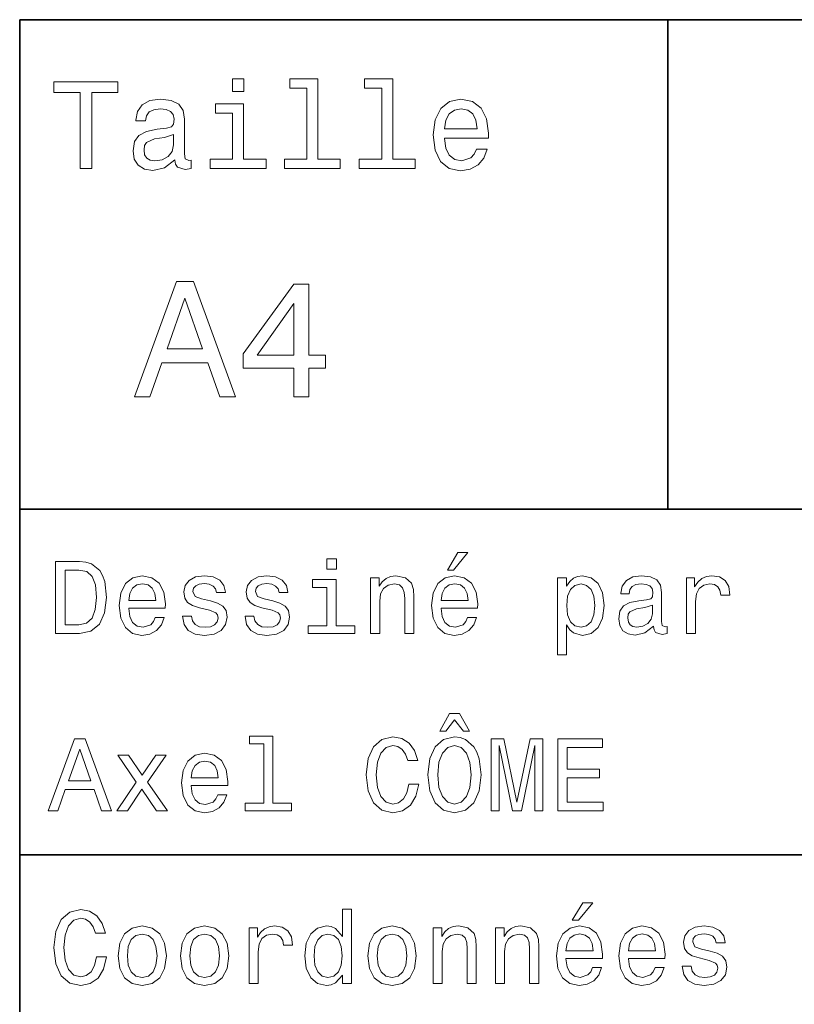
# Model space of a CAD drawing. Extents: x 0 to 297, y 0 to 210.
# Tile 3 of 8: x 97 to 124, y 36 to 70. Entities that reach past the tile are written whole.
import ezdxf

# ---------------------------------------------------------------- set-up
doc = ezdxf.new("R2010")
doc.units = 0

msp = doc.modelspace()

# ---------------------------------------------------------------- linework, layer by layer
at = {"color": 7, "lineweight": 35}
for p, q in [((97, 10), (97, 70)), ((97, 70), (287, 70)), ((97, 53), (162, 53)), ((97, 41), (162, 41))]:
    msp.add_line(p, q, dxfattribs=at)
at = {"color": 7, "lineweight": 35, "ltscale": 0.425}
msp.add_line((119.5, 53), (119.5, 70), dxfattribs=at)
at = {"color": 7, "lineweight": 13}
for points in [[(99.102303, 64.837173), (99.5, 64.837173), (99.5, 67.47406), (100.407784, 67.47406), (100.407784, 67.837173), (98.190201, 67.837173), (98.190201, 67.47406), (99.102303, 67.47406)], [(104.786743, 67.940918), (104.384727, 67.940918), (104.384727, 67.508644), (104.786743, 67.508644)], [(106.969742, 67.621033), (106.969742, 65.157059), (106.187317, 65.157059), (106.187317, 64.837173), (108.128242, 64.837173), (108.128242, 65.157059), (107.350143, 65.157059), (107.350143, 67.940918), (106.373199, 67.940918), (106.373199, 67.621033)], [(109.572044, 67.621033), (109.572044, 65.157059), (108.789627, 65.157059), (108.789627, 64.837173), (110.730545, 64.837173), (110.730545, 65.157059), (109.952454, 65.157059), (109.952454, 67.940918), (108.975502, 67.940918), (108.975502, 67.621033)], [(102.387611, 65.139771), (102.387611, 65.126801), (102.409225, 64.979828), (102.47406, 64.876076), (102.746399, 64.793945), (102.958214, 64.828529), (102.958214, 65.122475), (102.867432, 65.109505), (102.746399, 65.165703), (102.724785, 65.338615), (102.724785, 66.540344), (102.672913, 66.84726), (102.521614, 67.0634), (102.257927, 67.193085), (101.886169, 67.240631), (101.523056, 67.188759), (101.255043, 67.041786), (101.086456, 66.812675), (101.030258, 66.510086), (101.030258, 66.484146), (101.371758, 66.484146), (101.402016, 66.665703), (101.497116, 66.795387), (101.65274, 66.873199), (101.873199, 66.903458), (102.085014, 66.881844), (102.236313, 66.817001), (102.327087, 66.704605), (102.357346, 66.548988), (102.340057, 66.367432), (102.270897, 66.276657), (102.097984, 66.233429), (101.773773, 66.198845), (101.402016, 66.121033), (101.138329, 65.982704), (100.982712, 65.766571), (100.935158, 65.446686), (100.978386, 65.161385), (101.112389, 64.949562), (101.328529, 64.815559), (101.626801, 64.768013), (102.028816, 64.858788)], [(104.773773, 65.157059), (104.773773, 67.080688), (103.796829, 67.080688), (103.796829, 66.756485), (104.393372, 66.756485), (104.393372, 65.157059), (103.615273, 65.157059), (103.615273, 64.837173), (105.560516, 64.837173), (105.560516, 65.157059)], [(111.750717, 65.887604), (113.272339, 65.887604), (113.276657, 66.064842), (113.207497, 66.561958), (113.017288, 66.933716), (112.714699, 67.158501), (112.312683, 67.240631), (111.919312, 67.154175), (111.616714, 66.912102), (111.422188, 66.51873), (111.353027, 66), (111.41787, 65.4683), (111.612396, 65.079247), (111.91066, 64.837173), (112.299713, 64.755043), (112.636887, 64.811234), (112.913544, 64.958214), (113.116714, 65.191643), (113.233429, 65.502876), (112.857346, 65.502876), (112.779541, 65.329971), (112.667145, 65.200287), (112.34726, 65.096542), (112.100868, 65.144089), (111.914986, 65.295387), (111.793945, 65.541786), (111.750717, 65.874634)], [(111.750717, 66.207489), (111.798271, 66.50576), (111.914986, 66.726219), (112.092216, 66.860229), (112.325653, 66.907776), (112.554756, 66.860229), (112.731987, 66.726219), (112.840057, 66.50576), (112.878967, 66.207489)], [(102.344383, 65.649857), (102.292511, 65.425072), (102.154182, 65.252159), (101.946686, 65.139771), (101.691643, 65.100861), (101.527374, 65.122475), (101.41066, 65.191643), (101.337173, 65.312675), (101.315559, 65.481262), (101.332855, 65.632561), (101.402016, 65.740631), (101.678673, 65.861671), (102.028816, 65.913544), (102.344383, 66.017288)], [(100.982712, 56.9049), (101.51297, 56.9049), (101.933716, 58.080692), (103.530258, 58.080692), (103.951012, 56.9049), (104.492798, 56.9049), (103.028816, 60.910664), (102.440926, 60.910664)], [(106.521614, 56.9049), (107.040344, 56.9049), (107.040344, 57.896255), (107.610954, 57.896255), (107.610954, 58.357349), (107.040344, 58.357349), (107.040344, 60.818443), (106.515854, 60.818443), (104.763687, 58.403458), (104.763687, 57.896255), (106.521614, 57.896255)], [(102.118156, 58.570606), (102.734871, 60.334293), (103.351585, 58.570606)], [(105.247841, 58.357349), (106.521614, 60.149857), (106.521614, 58.357349)], [(111.84726, 50.88797), (112.059799, 50.88797), (112.560516, 51.500362), (112.207489, 51.500362)], [(99.080688, 51.190563), (98.248558, 51.190563), (98.248558, 48.690563), (99.080688, 48.690563), (99.473343, 48.769814), (99.765129, 49.011169), (99.945244, 49.40382), (100.010086, 49.940563), (99.952446, 50.488113), (99.880402, 50.70425), (99.779541, 50.877163), (99.487755, 51.111313), (99.296829, 51.168949)], [(107.992798, 51.27702), (107.657784, 51.27702), (107.657784, 50.916786), (107.992798, 50.916786)], [(99.055473, 50.891571), (99.329254, 50.837536), (99.516571, 50.671829), (99.628242, 50.376442), (99.664268, 49.940563), (99.624641, 49.519093), (99.51297, 49.223705), (99.322044, 49.047192), (99.055473, 48.989555), (98.583572, 48.989555), (98.583572, 50.891571)], [(100.784584, 49.565922), (102.052597, 49.565922), (102.056198, 49.713619), (101.998558, 50.127884), (101.840057, 50.437683), (101.587898, 50.625), (101.252884, 50.693443), (100.925072, 50.621399), (100.672913, 50.41967), (100.510803, 50.091862), (100.453171, 49.659584), (100.507202, 49.216499), (100.669312, 48.892292), (100.91787, 48.690563), (101.242073, 48.62212), (101.523056, 48.668949), (101.753601, 48.791428), (101.922913, 48.98595), (102.020172, 49.245319), (101.706772, 49.245319), (101.64193, 49.101227), (101.548271, 48.993156), (101.2817, 48.9067), (101.07637, 48.946327), (100.921471, 49.072407), (100.820602, 49.27774), (100.784584, 49.555115)], [(103.623199, 49.818085), (103.317001, 49.890129), (103.090057, 49.972984), (103.014412, 50.142292), (103.036026, 50.261169), (103.111671, 50.347622), (103.234146, 50.401657), (103.41066, 50.423271), (103.579971, 50.401657), (103.713257, 50.336815), (103.799713, 50.239555), (103.835732, 50.109871), (104.145531, 50.109871), (104.145531, 50.117077), (104.091499, 50.351227), (103.943802, 50.534943), (103.713257, 50.650219), (103.41066, 50.693443), (103.104469, 50.650219), (102.881126, 50.531342), (102.740631, 50.354828), (102.697403, 50.131485), (102.729828, 49.915348), (102.830688, 49.76405), (102.996399, 49.655983), (103.237755, 49.580334), (103.590775, 49.493877), (103.806915, 49.40382), (103.864555, 49.331772), (103.886169, 49.223705), (103.853745, 49.09042), (103.767288, 48.989555), (103.626801, 48.924713), (103.439484, 48.903099), (103.241356, 48.924713), (103.09726, 49.000362), (103, 49.122841), (102.960373, 49.292149), (102.654175, 49.292149), (102.704613, 49.003963), (102.852303, 48.795029), (103.086456, 48.668949), (103.41066, 48.62212), (103.749283, 48.668949), (103.997841, 48.795029), (104.149139, 48.996758), (104.203171, 49.259727), (104.163544, 49.486671), (104.051872, 49.641571), (103.868156, 49.742435)], [(105.791786, 49.818085), (105.485588, 49.890129), (105.258644, 49.972984), (105.182999, 50.142292), (105.204613, 50.261169), (105.280258, 50.347622), (105.40274, 50.401657), (105.579254, 50.423271), (105.748558, 50.401657), (105.881844, 50.336815), (105.9683, 50.239555), (106.004326, 50.109871), (106.314117, 50.109871), (106.314117, 50.117077), (106.260086, 50.351227), (106.112396, 50.534943), (105.881844, 50.650219), (105.579254, 50.693443), (105.273056, 50.650219), (105.049713, 50.531342), (104.909225, 50.354828), (104.865997, 50.131485), (104.898415, 49.915348), (104.999283, 49.76405), (105.164986, 49.655983), (105.406342, 49.580334), (105.759369, 49.493877), (105.975502, 49.40382), (106.033142, 49.331772), (106.054756, 49.223705), (106.022339, 49.09042), (105.935883, 48.989555), (105.795387, 48.924713), (105.60807, 48.903099), (105.409943, 48.924713), (105.265854, 49.000362), (105.168587, 49.122841), (105.12896, 49.292149), (104.822769, 49.292149), (104.873199, 49.003963), (105.020897, 48.795029), (105.255043, 48.668949), (105.579254, 48.62212), (105.91787, 48.668949), (106.166428, 48.795029), (106.317726, 48.996758), (106.371758, 49.259727), (106.33213, 49.486671), (106.220459, 49.641571), (106.036743, 49.742435)], [(109.181557, 48.690563), (109.498558, 48.690563), (109.498558, 49.807278), (109.530983, 50.063042), (109.635445, 50.250362), (109.797546, 50.365635), (110.013687, 50.408863), (110.1866, 50.372841), (110.29467, 50.275578), (110.348701, 50.113472), (110.366714, 49.897335), (110.366714, 48.690563), (110.683716, 48.690563), (110.683716, 49.962177), (110.669312, 50.217941), (110.604469, 50.430477), (110.39193, 50.625), (110.060516, 50.693443), (109.876801, 50.668228), (109.721901, 50.599785), (109.588615, 50.484512), (109.484146, 50.329613), (109.484146, 50.625), (109.181557, 50.625)], [(111.627518, 49.565922), (112.895531, 49.565922), (112.899132, 49.713619), (112.841499, 50.127884), (112.682999, 50.437683), (112.430832, 50.625), (112.095825, 50.693443), (111.768013, 50.621399), (111.515854, 50.41967), (111.353745, 50.091862), (111.296112, 49.659584), (111.350143, 49.216499), (111.512245, 48.892292), (111.760803, 48.690563), (112.085014, 48.62212), (112.365997, 48.668949), (112.596542, 48.791428), (112.765854, 48.98595), (112.863113, 49.245319), (112.549713, 49.245319), (112.484871, 49.101227), (112.391212, 48.993156), (112.124641, 48.9067), (111.919312, 48.946327), (111.764412, 49.072407), (111.663544, 49.27774), (111.627518, 49.555115)], [(115.986313, 50.326012), (115.986313, 50.625), (115.669312, 50.625), (115.669312, 47.941284), (115.986313, 47.941284), (115.986313, 48.98595), (116.097984, 48.816643), (116.22406, 48.704971), (116.541069, 48.62212), (116.843658, 48.690563), (117.081413, 48.895893), (117.236313, 49.2201), (117.293945, 49.659584), (117.236313, 50.095463), (117.081413, 50.41967), (116.843658, 50.621399), (116.541069, 50.693443), (116.368156, 50.671829), (116.220459, 50.603386), (116.094383, 50.488113)], [(119.005043, 48.942726), (119.005043, 48.931919), (119.023056, 48.809441), (119.077087, 48.722984), (119.304031, 48.654541), (119.480545, 48.683357), (119.480545, 48.928314), (119.4049, 48.917507), (119.304031, 48.96434), (119.286026, 49.108429), (119.286026, 50.109871), (119.242798, 50.365635), (119.116714, 50.54575), (118.896973, 50.65382), (118.587173, 50.693443), (118.284584, 50.650219), (118.061241, 50.52774), (117.920746, 50.336815), (117.873917, 50.084656), (117.873917, 50.063042), (118.158501, 50.063042), (118.183716, 50.21434), (118.26297, 50.322407), (118.392654, 50.387249), (118.57637, 50.412464), (118.752884, 50.394455), (118.878967, 50.34042), (118.954613, 50.246758), (118.979828, 50.117077), (118.965416, 49.965778), (118.907784, 49.890129), (118.763687, 49.854107), (118.493515, 49.825291), (118.183716, 49.760448), (117.963974, 49.645176), (117.834297, 49.465057), (117.79467, 49.19849), (117.830688, 48.960735), (117.942368, 48.784222), (118.122482, 48.67255), (118.37104, 48.632927), (118.706055, 48.708576)], [(120.143372, 48.690563), (120.460373, 48.690563), (120.460373, 49.796471), (120.492798, 50.063042), (120.590057, 50.253963), (120.748558, 50.369236), (120.961098, 50.408863), (121.119598, 50.383648), (121.238472, 50.3116), (121.310516, 50.189121), (121.335739, 50.023415), (121.656342, 50.023415), (121.613113, 50.315205), (121.49424, 50.524136), (121.296112, 50.650219), (121.02594, 50.693443), (120.842224, 50.664627), (120.683716, 50.592579), (120.543228, 50.4701), (120.431557, 50.304398), (120.431557, 50.625), (120.143372, 50.625)], [(100.784584, 49.832493), (100.824211, 50.081055), (100.921471, 50.264771), (101.069168, 50.376442), (101.263687, 50.416069), (101.454613, 50.376442), (101.602303, 50.264771), (101.69236, 50.081055), (101.724785, 49.832493)], [(107.981987, 48.957134), (107.981987, 50.560158), (107.16787, 50.560158), (107.16787, 50.289986), (107.664986, 50.289986), (107.664986, 48.957134), (107.016571, 48.957134), (107.016571, 48.690563), (108.637611, 48.690563), (108.637611, 48.957134)], [(111.627518, 49.832493), (111.667145, 50.081055), (111.764412, 50.264771), (111.912102, 50.376442), (112.106628, 50.416069), (112.297546, 50.376442), (112.445244, 50.264771), (112.535301, 50.081055), (112.567726, 49.832493)], [(116.48703, 48.9067), (116.274498, 48.953533), (116.119598, 49.097622), (116.022339, 49.331772), (115.989914, 49.659584), (116.022339, 49.983791), (116.119598, 50.217941), (116.274498, 50.358429), (116.48703, 50.408863), (116.681557, 50.358429), (116.836456, 50.21434), (116.933716, 49.98019), (116.969742, 49.659584), (116.933716, 49.335377), (116.836456, 49.097622), (116.681557, 48.953533)], [(118.969025, 49.367798), (118.925797, 49.180477), (118.810516, 49.036385), (118.637611, 48.942726), (118.425072, 48.910305), (118.288185, 48.928314), (118.190926, 48.98595), (118.129684, 49.086815), (118.111671, 49.227306), (118.126083, 49.353386), (118.183716, 49.443443), (118.414268, 49.544312), (118.706055, 49.587536), (118.969025, 49.673992)], [(111.580688, 45.293949), (111.793228, 45.293949), (112.099426, 45.693802), (112.402016, 45.293949), (112.614555, 45.293949), (112.272331, 45.906338), (111.926514, 45.906338)], [(97.989197, 42.530979), (98.320602, 42.530979), (98.583572, 43.26585), (99.581413, 43.26585), (99.844383, 42.530979), (100.182999, 42.530979), (99.268013, 45.03458), (98.900574, 45.03458)], [(105.474785, 44.850864), (105.474785, 42.79755), (104.822769, 42.79755), (104.822769, 42.530979), (106.440201, 42.530979), (106.440201, 42.79755), (105.791786, 42.79755), (105.791786, 45.117435), (104.977669, 45.117435), (104.977669, 44.850864)], [(110.510803, 43.460373), (110.438759, 43.15778), (110.319885, 42.941643), (110.154175, 42.808357), (109.959656, 42.765129), (109.725502, 42.829971), (109.541786, 43.024494), (109.419312, 43.341499), (109.379684, 43.780979), (109.419312, 44.216858), (109.538185, 44.537464), (109.721901, 44.731987), (109.959656, 44.80043), (110.132568, 44.764408), (110.280258, 44.663544), (110.395531, 44.501442), (110.474785, 44.278099), (110.817001, 44.278099), (110.708931, 44.620316), (110.521614, 44.879681), (110.265854, 45.041786), (109.959656, 45.099422), (109.577812, 45.009365), (109.286026, 44.757202), (109.098701, 44.342937), (109.033859, 43.780979), (109.098701, 43.219021), (109.286026, 42.804756), (109.577812, 42.548992), (109.959656, 42.462536), (110.29467, 42.530979), (110.564842, 42.721901), (110.755768, 43.035301), (110.856628, 43.460373)], [(111.170029, 43.780979), (111.234871, 43.219021), (111.422188, 42.804756), (111.713974, 42.548992), (112.095825, 42.462536), (112.47406, 42.548992), (112.769455, 42.804756), (112.953171, 43.219021), (113.021614, 43.780979), (112.953171, 44.339336), (112.873917, 44.56628), (112.769455, 44.753601), (112.47406, 45.009365), (112.293945, 45.074207), (112.095825, 45.099422), (111.710373, 45.009365), (111.418587, 44.757202), (111.234871, 44.342937)], [(111.515854, 43.780979), (111.555473, 44.216858), (111.674355, 44.537464), (111.85807, 44.731987), (112.095825, 44.80043), (112.329971, 44.731987), (112.513687, 44.533859), (112.632568, 44.213257), (112.675789, 43.780979), (112.632568, 43.3451), (112.513687, 43.024494), (112.329971, 42.829971), (112.095825, 42.765129), (111.85807, 42.829971), (111.674355, 43.024494), (111.555473, 43.341499)], [(113.363831, 42.530979), (113.641212, 42.530979), (113.641212, 44.80043), (114.109512, 42.530979), (114.419312, 42.530979), (114.884003, 44.80043), (114.884003, 42.530979), (115.164986, 42.530979), (115.164986, 45.030979), (114.725502, 45.030979), (114.264404, 42.826366), (113.806915, 45.030979), (113.363831, 45.030979)], [(115.676514, 42.530979), (117.261528, 42.530979), (117.261528, 42.833572), (116.007927, 42.833572), (116.007927, 43.680115), (117.124641, 43.680115), (117.124641, 43.979107), (116.007927, 43.979107), (116.007927, 44.728386), (117.232712, 44.728386), (117.232712, 45.030979), (115.676514, 45.030979)], [(98.698845, 43.572044), (99.084297, 44.674351), (99.469742, 43.572044)], [(100.737755, 42.530979), (101.234871, 43.283859), (101.746399, 42.530979), (102.128242, 42.530979), (101.4366, 43.528816), (102.088615, 44.465416), (101.721184, 44.465416), (101.249283, 43.762966), (100.777374, 44.465416), (100.40274, 44.465416), (101.043945, 43.525215), (100.366714, 42.530979)], [(102.953171, 43.406338), (104.221184, 43.406338), (104.224785, 43.554035), (104.167145, 43.9683), (104.008644, 44.278099), (103.756485, 44.465416), (103.421471, 44.533859), (103.093658, 44.461815), (102.841499, 44.260086), (102.679398, 43.932278), (102.621758, 43.5), (102.675797, 43.056915), (102.837898, 42.732708), (103.086456, 42.530979), (103.41066, 42.462536), (103.691643, 42.509365), (103.922188, 42.631844), (104.091499, 42.826366), (104.188759, 43.085735), (103.875359, 43.085735), (103.810516, 42.941643), (103.716858, 42.833572), (103.450287, 42.747116), (103.244957, 42.786743), (103.090057, 42.912823), (102.989197, 43.118156), (102.953171, 43.395531)], [(102.953171, 43.672909), (102.992798, 43.921471), (103.090057, 44.105186), (103.237755, 44.216858), (103.432274, 44.256485), (103.623199, 44.216858), (103.770897, 44.105186), (103.860954, 43.921471), (103.893372, 43.672909)], [(116.184441, 38.728386), (116.396973, 38.728386), (116.897697, 39.340778), (116.54467, 39.340778)], [(99.66787, 37.460373), (99.595818, 37.15778), (99.476944, 36.941643), (99.311241, 36.808357), (99.116714, 36.765129), (98.882568, 36.829971), (98.698845, 37.024494), (98.57637, 37.341499), (98.536743, 37.780979), (98.57637, 38.216858), (98.695244, 38.537464), (98.87896, 38.731987), (99.116714, 38.80043), (99.289627, 38.764408), (99.437317, 38.663544), (99.552597, 38.501442), (99.631844, 38.278099), (99.97406, 38.278099), (99.865997, 38.620316), (99.678673, 38.879681), (99.422913, 39.041786), (99.116714, 39.099422), (98.734871, 39.009365), (98.443085, 38.757202), (98.25576, 38.342937), (98.190926, 37.780979), (98.25576, 37.219021), (98.443085, 36.804756), (98.734871, 36.548992), (99.116714, 36.462536), (99.451729, 36.530979), (99.721901, 36.721901), (99.912827, 37.035301), (100.013687, 37.460373)], [(108.201729, 36.829971), (108.201729, 36.530979), (108.51873, 36.530979), (108.51873, 39.117435), (108.20533, 39.117435), (108.20533, 38.170029), (107.963974, 38.443802), (107.816284, 38.508644), (107.646973, 38.533859), (107.340775, 38.461815), (107.103027, 38.260086), (106.948128, 37.935879), (106.894089, 37.5), (106.948128, 37.064121), (107.103027, 36.736309), (107.340775, 36.530979), (107.646973, 36.462536), (107.816284, 36.487751), (107.967575, 36.552593)], [(100.413544, 37.496399), (100.471184, 37.056915), (100.636887, 36.732708), (100.899857, 36.530979), (101.252884, 36.462536), (101.602303, 36.530979), (101.865273, 36.729107), (102.030983, 37.053314), (102.092216, 37.496399), (102.030983, 37.935879), (101.865273, 38.263687), (101.602303, 38.461815), (101.252884, 38.533859), (100.899857, 38.461815), (100.636887, 38.260086), (100.471184, 37.935879)], [(102.58213, 37.496399), (102.639771, 37.056915), (102.805473, 36.732708), (103.068443, 36.530979), (103.421471, 36.462536), (103.770897, 36.530979), (104.033859, 36.729107), (104.19957, 37.053314), (104.260803, 37.496399), (104.19957, 37.935879), (104.033859, 38.263687), (103.770897, 38.461815), (103.421471, 38.533859), (103.068443, 38.461815), (102.805473, 38.260086), (102.639771, 37.935879)], [(104.963257, 36.530979), (105.280258, 36.530979), (105.280258, 37.636887), (105.312683, 37.903458), (105.409943, 38.094379), (105.568443, 38.209652), (105.780983, 38.249279), (105.939484, 38.224064), (106.058357, 38.152016), (106.130402, 38.029537), (106.155617, 37.863831), (106.476227, 37.863831), (106.432999, 38.155621), (106.314117, 38.364552), (106.115997, 38.490635), (105.845825, 38.533859), (105.662102, 38.505043), (105.503601, 38.432995), (105.363113, 38.310516), (105.251442, 38.144814), (105.251442, 38.465416), (104.963257, 38.465416)], [(109.087898, 37.496399), (109.145531, 37.056915), (109.311241, 36.732708), (109.574203, 36.530979), (109.927231, 36.462536), (110.276657, 36.530979), (110.539627, 36.729107), (110.70533, 37.053314), (110.766571, 37.496399), (110.70533, 37.935879), (110.539627, 38.263687), (110.276657, 38.461815), (109.927231, 38.533859), (109.574203, 38.461815), (109.311241, 38.260086), (109.145531, 37.935879)], [(111.350143, 36.530979), (111.667145, 36.530979), (111.667145, 37.647694), (111.69957, 37.903458), (111.804031, 38.090778), (111.966141, 38.206051), (112.182274, 38.249279), (112.355186, 38.213257), (112.463257, 38.115993), (112.517288, 37.953888), (112.535301, 37.737751), (112.535301, 36.530979), (112.852303, 36.530979), (112.852303, 37.802593), (112.837898, 38.058357), (112.773056, 38.270893), (112.560516, 38.465416), (112.229103, 38.533859), (112.045387, 38.508644), (111.890488, 38.440201), (111.757202, 38.324928), (111.65274, 38.170029), (111.65274, 38.465416), (111.350143, 38.465416)], [(113.51873, 36.530979), (113.835732, 36.530979), (113.835732, 37.647694), (113.868156, 37.903458), (113.972626, 38.090778), (114.134727, 38.206051), (114.350861, 38.249279), (114.523773, 38.213257), (114.631844, 38.115993), (114.685883, 37.953888), (114.703888, 37.737751), (114.703888, 36.530979), (115.020889, 36.530979), (115.020889, 37.802593), (115.006485, 38.058357), (114.941643, 38.270893), (114.729111, 38.465416), (114.39769, 38.533859), (114.213974, 38.508644), (114.059082, 38.440201), (113.925789, 38.324928), (113.821327, 38.170029), (113.821327, 38.465416), (113.51873, 38.465416)], [(115.964699, 37.406338), (117.232712, 37.406338), (117.236313, 37.554035), (117.178673, 37.9683), (117.020172, 38.278099), (116.768013, 38.465416), (116.432999, 38.533859), (116.105186, 38.461815), (115.853027, 38.260086), (115.690918, 37.932278), (115.633286, 37.5), (115.687317, 37.056915), (115.849426, 36.732708), (116.097984, 36.530979), (116.422188, 36.462536), (116.703171, 36.509365), (116.933716, 36.631844), (117.103027, 36.826366), (117.200287, 37.085735), (116.886887, 37.085735), (116.822044, 36.941643), (116.728386, 36.833572), (116.461815, 36.747116), (116.256485, 36.786743), (116.101585, 36.912823), (116.000717, 37.118156), (115.964699, 37.395531)], [(118.133286, 37.406338), (119.401299, 37.406338), (119.4049, 37.554035), (119.34726, 37.9683), (119.188766, 38.278099), (118.9366, 38.465416), (118.601585, 38.533859), (118.273773, 38.461815), (118.021614, 38.260086), (117.859512, 37.932278), (117.801872, 37.5), (117.855911, 37.056915), (118.018013, 36.732708), (118.266571, 36.530979), (118.590775, 36.462536), (118.871758, 36.509365), (119.10231, 36.631844), (119.271614, 36.826366), (119.368881, 37.085735), (119.055481, 37.085735), (118.990631, 36.941643), (118.896973, 36.833572), (118.630402, 36.747116), (118.425072, 36.786743), (118.270172, 36.912823), (118.169312, 37.118156), (118.133286, 37.395531)], [(120.971901, 37.658501), (120.66571, 37.730545), (120.438766, 37.8134), (120.363113, 37.982708), (120.384727, 38.101585), (120.460373, 38.188038), (120.582855, 38.242073), (120.759369, 38.263687), (120.92868, 38.242073), (121.061966, 38.177231), (121.148415, 38.079971), (121.184441, 37.950287), (121.49424, 37.950287), (121.49424, 37.957493), (121.440201, 38.191643), (121.292511, 38.375359), (121.061966, 38.490635), (120.759369, 38.533859), (120.453171, 38.490635), (120.229828, 38.371758), (120.08934, 38.195244), (120.046112, 37.971901), (120.078529, 37.755764), (120.179398, 37.604465), (120.3451, 37.496399), (120.586456, 37.42075), (120.939484, 37.334293), (121.155624, 37.244236), (121.213257, 37.172188), (121.234871, 37.064121), (121.202454, 36.930836), (121.115997, 36.829971), (120.97551, 36.765129), (120.788185, 36.743515), (120.590057, 36.765129), (120.445969, 36.840778), (120.348709, 36.963257), (120.309082, 37.132565), (120.002884, 37.132565), (120.053314, 36.844379), (120.201012, 36.635445), (120.435158, 36.509365), (120.759369, 36.462536), (121.097984, 36.509365), (121.346542, 36.635445), (121.497841, 36.837173), (121.551872, 37.100143), (121.512253, 37.327087), (121.400574, 37.481987), (121.216858, 37.582851)], [(100.737755, 37.5), (100.770172, 37.824207), (100.87104, 38.058357), (101.033142, 38.20245), (101.252884, 38.25288), (101.469017, 38.20245), (101.631126, 38.061958), (101.731987, 37.824207), (101.768013, 37.5), (101.731987, 37.172188), (101.631126, 36.934437), (101.469017, 36.790344), (101.252884, 36.743515), (101.033142, 36.790344), (100.87104, 36.934437), (100.770172, 37.172188)], [(102.906342, 37.5), (102.938759, 37.824207), (103.039627, 38.058357), (103.201729, 38.20245), (103.421471, 38.25288), (103.637611, 38.20245), (103.799713, 38.061958), (103.900574, 37.824207), (103.9366, 37.5), (103.900574, 37.172188), (103.799713, 36.934437), (103.637611, 36.790344), (103.421471, 36.743515), (103.201729, 36.790344), (103.039627, 36.934437), (102.938759, 37.172188)], [(107.701012, 38.249279), (107.909943, 38.198845), (108.068443, 38.058357), (108.162102, 37.824207), (108.198128, 37.5), (108.162102, 37.172188), (108.068443, 36.938038), (107.909943, 36.793949), (107.701012, 36.747116), (107.502884, 36.793949), (107.351585, 36.938038), (107.250717, 37.175793), (107.2183, 37.5), (107.250717, 37.820606), (107.351585, 38.054756), (107.502884, 38.198845)], [(109.412102, 37.5), (109.444527, 37.824207), (109.545387, 38.058357), (109.707489, 38.20245), (109.927231, 38.25288), (110.143372, 38.20245), (110.305473, 38.061958), (110.406342, 37.824207), (110.44236, 37.5), (110.406342, 37.172188), (110.305473, 36.934437), (110.143372, 36.790344), (109.927231, 36.743515), (109.707489, 36.790344), (109.545387, 36.934437), (109.444527, 37.172188)], [(115.964699, 37.672909), (116.004318, 37.921471), (116.101585, 38.105186), (116.249283, 38.216858), (116.443802, 38.256485), (116.634727, 38.216858), (116.782425, 38.105186), (116.872482, 37.921471), (116.9049, 37.672909)], [(118.133286, 37.672909), (118.172913, 37.921471), (118.270172, 38.105186), (118.41787, 38.216858), (118.612396, 38.256485), (118.803314, 38.216858), (118.951012, 38.105186), (119.041069, 37.921471), (119.073486, 37.672909)]]:
    msp.add_lwpolyline(points, close=True, dxfattribs=at)

doc.saveas('drawing.dxf')
